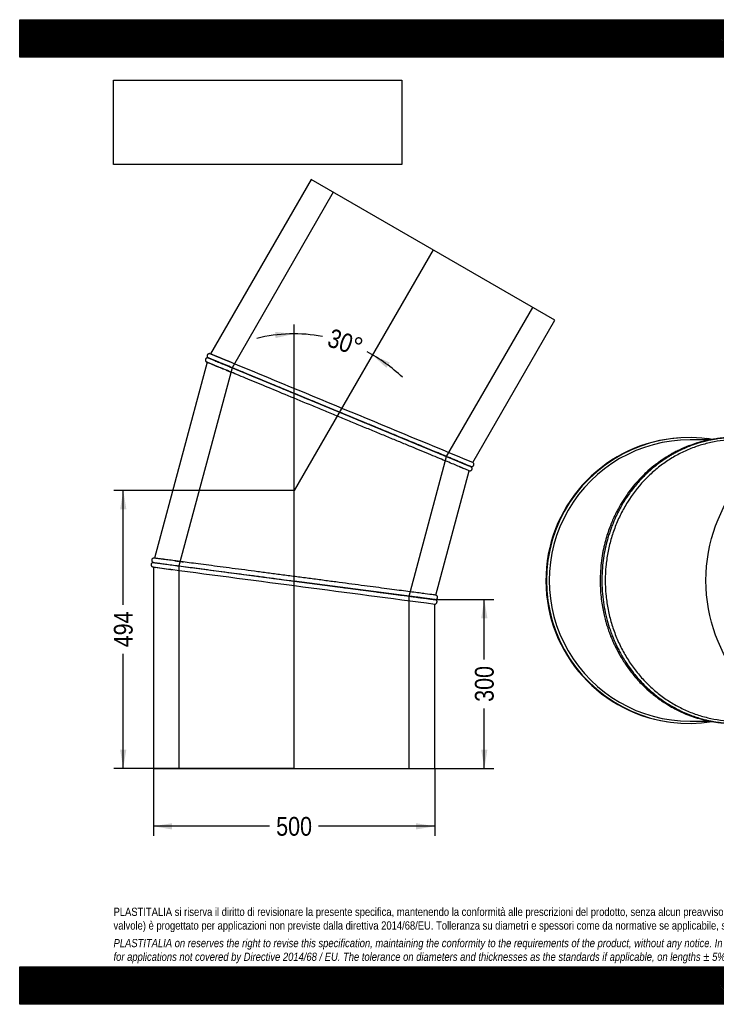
# Model space of a CAD drawing. Header units: millimetres. Extents: x 0 to 2475, y 0 to 1750.
# Tile 1 of 2: x 0 to 1237, y 0 to 1750. Entities that reach past the tile are written whole.
import ezdxf
from ezdxf.enums import TextEntityAlignment as Align
from ezdxf.lldxf.tags import DXFTag

# ---------------------------------------------------------------- set-up
doc = ezdxf.new("R2010")
doc.units = ezdxf.units.MM
doc.header["$LTSCALE"] = 8.333333
for name, color, linetype in [('Default', 7, 'Continuous'), ('DV1_Default', 7, 'Continuous'), ('TUBO_X_GOMITO_30', 7, 'Continuous')]:
    doc.layers.add(name, color=color, linetype=linetype)
doc.styles.add('SEACAD_Arial_Narrow', font='ARIALN.TTF')
tags = doc.linetypes.add('HIDDEN2', pattern=[4.7625, 3.175, -1.5875]).pattern_tags.tags
tags[6:7] = [DXFTag(74, 4), DXFTag(75, 0), DXFTag(340, '0'), DXFTag(46, 0.0), DXFTag(50, 0.0), DXFTag(44, 0.0), DXFTag(45, 0.0)]
tags[4:5] = [DXFTag(74, 4), DXFTag(75, 0), DXFTag(340, '0'), DXFTag(46, 0.0), DXFTag(50, 0.0), DXFTag(44, 0.0), DXFTag(45, 0.0)]
tags = doc.linetypes.add('PHANTOM2', pattern=[31.75, 15.875, -3.175, 3.175, -3.175, 3.175, -3.175]).pattern_tags.tags
tags[14:15] = [DXFTag(74, 4), DXFTag(75, 0), DXFTag(340, '0'), DXFTag(46, 0.0), DXFTag(50, 0.0), DXFTag(44, 0.0), DXFTag(45, 0.0)]
tags[12:13] = [DXFTag(74, 4), DXFTag(75, 0), DXFTag(340, '0'), DXFTag(46, 0.0), DXFTag(50, 0.0), DXFTag(44, 0.0), DXFTag(45, 0.0)]
tags[10:11] = [DXFTag(74, 4), DXFTag(75, 0), DXFTag(340, '0'), DXFTag(46, 0.0), DXFTag(50, 0.0), DXFTag(44, 0.0), DXFTag(45, 0.0)]
tags[8:9] = [DXFTag(74, 4), DXFTag(75, 0), DXFTag(340, '0'), DXFTag(46, 0.0), DXFTag(50, 0.0), DXFTag(44, 0.0), DXFTag(45, 0.0)]
tags[6:7] = [DXFTag(74, 4), DXFTag(75, 0), DXFTag(340, '0'), DXFTag(46, 0.0), DXFTag(50, 0.0), DXFTag(44, 0.0), DXFTag(45, 0.0)]
tags[4:5] = [DXFTag(74, 4), DXFTag(75, 0), DXFTag(340, '0'), DXFTag(46, 0.0), DXFTag(50, 0.0), DXFTag(44, 0.0), DXFTag(45, 0.0)]
doc.dimstyles.new('Plastitalia', dxfattribs={"dimtxt": 33.333333, "dimasz": 33.333333, "dimexe": 16.666667, "dimexo": 0, "dimgap": 8.333333, "dimtad": 0, "dimdec": 0, "dimtxsty": 'SEACAD_Arial_Narrow', "dimblk1": '_SE_FILLED', "dimblk2": '_SE_FILLED', "dimsah": 1, "dimcen": 16.666667, "dimadec": 0, "dimazin": 0, "dimtfac": 0.8, "dimtdec": 1, "dimtmove": 0, "dimatfit": 3, "dimfxl": 1, "dimtolj": 1, "dimarcsym": 0})
picture_1 = doc.add_image_def('image1.jpg', size_in_pixel=(4302, 1260))

# ---------------------------------------------------------------- blocks, each defined once
blk = doc.blocks.new('SE')
at = {"layer": 'DV1_Default', "color": 7, "linetype": 'PHANTOM2'}
for p in [(734.3, 1340.9), (487.4, 419.4)]:
    blk.add_line(p, (487.4, 913.2), dxfattribs=at)
at = {"layer": 'TUBO_X_GOMITO_30', "color": 7, "linetype": 'Continuous'}
for p, q in [((517.8, 1465.9), (338.9, 1156)), ((950.8, 1215.9), (517.8, 1465.9)), ((804.8, 963), (950.8, 1215.9)), ((332.8, 1141.3), (239.5, 793)), ((334.9, 1149.1), (334.9, 1149)), ((334.9, 1149), (568.1, 1052.5)), ((568.1, 1052.5), (334.9, 1149)), ((334.9, 1149), (334.9, 1149)), ((568.1, 1052.5), (568.1, 1052.5)), ((568.1, 1052.5), (800.8, 956.1)), ((568.1, 1052.4), (568.1, 1052.5)), ((800.8, 956.1), (568.1, 1052.4)), ((623, 1029.6), (609, 1035.4)), ((739.5, 727.2), (798.7, 948.3)), ((800.8, 956), (800.8, 956.1)), ((237.4, 785.3), (237.4, 785.2)), ((237.4, 785.2), (487.7, 752.3)), ((237.4, 785.2), (487.7, 752.3)), ((237.4, 785.2), (237.4, 785.2)), ((237.4, 777.2), (237.4, 419.4)), ((487.7, 752.3), (487.7, 752.3)), ((737.4, 719.4), (487.7, 752.3)), ((487.7, 752.3), (487.7, 752.3)), ((487.7, 752.3), (737.4, 719.4)), ((737.4, 419.4), (737.4, 711.4)), ((237.4, 419.4), (737.4, 419.4))]:
    blk.add_line(p, q, dxfattribs=at)
at = {"layer": 'TUBO_X_GOMITO_30', "color": 7, "linetype": 'HIDDEN2'}
for p, q in [((557.1, 1443.2), (377.2, 1131.5)), ((758.5, 973.6), (911.5, 1238.6)), ((377.2, 1131.5), (282.8, 779.3)), ((692, 725.4), (758.5, 973.6)), ((282.8, 779.3), (282.8, 419.4)), ((692, 419.4), (692, 725.4))]:
    blk.add_line(p, q, dxfattribs=at)
at = {"layer": 'TUBO_X_GOMITO_30', "color": 7, "linetype": 'Continuous'}
for centre, radius, start, end in [((-4000.8, -9383.8), 11398.3, 67.43658, 67.62566), ((2897.5, 7286.1), 6658.6, 247.33753, 247.59454), ((322.4, 1114.4), 36.7, 66.8453, 71.5437), ((-355002.8, -857373.6), 929161.3, 67.484451, 67.5132608), ((5006.1, 11169.5), 11045.3, 247.43891, 247.62622), ((-1787.6, -14823.9), 15747.9, 82.44398, 82.60796), ((1062.6, 6899.7), 6177.9, 262.31452, 262.61266), ((121767.3, 921956.5), 929161.3, 262.4863976, 262.515549), ((2481.5, 14172.6), 13565.8, 262.43823, 262.61725), ((-61.9, -5209.9), 5982.9, 82.31339, 82.61091)]:
    blk.add_arc(centre, radius, start, end, dxfattribs=at)
at = {"layer": 'TUBO_X_GOMITO_30', "color": 7, "linetype": 'HIDDEN2'}
for centre, radius, start, end in [((-355002.8, -857373.6), 929161.3, 67.5132608, 67.515549), ((-5661, -13404.1), 15747.9, 67.44398, 67.47917), ((2995.4, 7520.4), 6912.5, 247.58952, 247.59823), ((1165.7, 7670.7), 6955.8, 262.32797, 262.36488), ((121767.3, 921956.5), 929161.3, 262.484451, 262.4863976), ((1165.7, 7670.7), 6955.8, 262.56431, 262.61075), ((-122, -5658.4), 6435.4, 82.59818, 82.61244)]:
    blk.add_arc(centre, radius, start, end, dxfattribs=at)
at = {"layer": 'TUBO_X_GOMITO_30', "color": 7, "linetype": 'Continuous'}
for points, knots in [([(338, 1156.4), (337.6, 1156.5), (337, 1156.6), (335.7, 1156.4), (334.6, 1155.9), (333.8, 1155.1), (333.3, 1154.3), (333, 1153.5), (332.9, 1152.6), (333, 1151.7), (333.2, 1150.8), (333.9, 1149.8), (334.5, 1149.3), (335, 1149)], [0, 0, 0, 0, 0.095068, 0.180282, 0.316284, 0.411667, 0.477, 0.544319, 0.635375, 0.699916, 0.780946, 0.880914, 1, 1, 1, 1]), ([(334, 1149.1), (333.6, 1149.1), (333, 1149.1), (332, 1148.7), (331.1, 1148.2), (330.5, 1147.4), (330.1, 1146.6), (329.8, 1145.6), (329.8, 1144.6), (330.1, 1143.7), (330.5, 1142.9), (331.1, 1142.2), (331.6, 1141.8), (331.9, 1141.6)], [0, 0, 0, 0, 0.101766, 0.183453, 0.299214, 0.384732, 0.460413, 0.546466, 0.664105, 0.736486, 0.817599, 0.906207, 1, 1, 1, 1]), ([(568.1, 1052.5), (560.5, 1055.6), (552.8, 1058.8), (537.8, 1065), (530.3, 1068.1), (515.5, 1074.2), (508.2, 1077.3), (493.7, 1083.3), (486.6, 1086.2), (472.4, 1092.1), (465.5, 1094.9), (452.1, 1100.5), (445.5, 1103.2), (432.8, 1108.5), (426.6, 1111.1), (414.8, 1116), (409.1, 1118.3), (392.8, 1125.1), (383, 1129.1), (370.2, 1134.4), (366.2, 1136.1), (359, 1139.1), (355.7, 1140.5), (349.8, 1142.9), (347.2, 1144), (342.8, 1145.8), (340.9, 1146.6), (337.9, 1147.8), (336.8, 1148.3), (335.3, 1148.9), (334.9, 1149.1), (334.9, 1149.1), (334.9, 1149.1), (334.9, 1149.1)], [0, 0, 0, 0, 0.03125, 0.03125, 0.0625, 0.0625, 0.09375, 0.09375, 0.125, 0.125, 0.15625, 0.15625, 0.1875, 0.1875, 0.21875, 0.21875, 0.25, 0.25, 0.3125, 0.3125, 0.34375, 0.34375, 0.375, 0.375, 0.40625, 0.40625, 0.4375, 0.4375, 0.46875, 0.46875, 0.5, 0.5, 0.5003678, 0.5003678, 0.5003678, 0.5003678]), ([(334.9, 1149), (334.9, 1149), (334.9, 1149), (334.9, 1149), (336.4, 1148.4), (340.9, 1146.5), (342.8, 1145.7), (347.2, 1143.9), (349.8, 1142.8), (355.7, 1140.4), (359, 1139), (366.2, 1136), (370.2, 1134.4), (378.7, 1130.9), (383.3, 1129), (393, 1125), (398.1, 1122.8), (409, 1118.3), (414.6, 1116), (426.4, 1111.1), (432.6, 1108.6), (445.3, 1103.3), (451.8, 1100.6), (465.3, 1095), (472.2, 1092.2), (486.2, 1086.4), (493.4, 1083.4), (508, 1077.4), (515.3, 1074.3), (530.3, 1068.1), (537.8, 1065), (552.9, 1058.7), (560.5, 1055.6), (568.1, 1052.5)], [0.4999949, 0.4999949, 0.4999949, 0.4999949, 0.5, 0.5, 0.5625, 0.5625, 0.59375, 0.59375, 0.625, 0.625, 0.65625, 0.65625, 0.6875, 0.6875, 0.71875, 0.71875, 0.75, 0.75, 0.78125, 0.78125, 0.8125, 0.8125, 0.84375, 0.84375, 0.875, 0.875, 0.90625, 0.90625, 0.9375, 0.9375, 0.96875, 0.96875, 1, 1, 1, 1]), ([(798.7, 948.3), (798.7, 948.3), (798.3, 948.5), (796.8, 949.1), (795.7, 949.5), (791.2, 951.4), (786.7, 953.3), (775, 958.1), (767.7, 961.1), (754.9, 966.4), (750.4, 968.3), (740.7, 972.3), (735.5, 974.5), (719.3, 981.2), (707.5, 986.1), (688.5, 993.9), (681.9, 996.7), (668.5, 1002.2), (661.6, 1005.1), (647.5, 1010.9), (640.4, 1013.8), (625.8, 1019.9), (618.5, 1022.9), (603.6, 1029.1), (596, 1032.2), (580.9, 1038.5), (573.3, 1041.6), (558.1, 1047.9), (550.6, 1051), (535.5, 1057.3), (527.9, 1060.4), (505.6, 1069.7), (491, 1075.7), (462.9, 1087.4), (449.4, 1093), (424, 1103.5), (412.2, 1108.4), (390.6, 1117.3), (380.8, 1121.4), (367.9, 1126.8), (363.7, 1128.5), (360, 1130)], [0, 0, 0, 0, 0.015625, 0.015625, 0.03125, 0.03125, 0.0625, 0.0625, 0.09375, 0.09375, 0.109375, 0.109375, 0.125, 0.125, 0.15625, 0.15625, 0.171875, 0.171875, 0.1875, 0.1875, 0.203125, 0.203125, 0.21875, 0.21875, 0.234375, 0.234375, 0.25, 0.25, 0.265625, 0.265625, 0.28125, 0.28125, 0.3125, 0.3125, 0.34375, 0.34375, 0.375, 0.375, 0.40625, 0.40625, 0.4226275, 0.4226275, 0.4226275, 0.4226275]), ([(768.1, 969.6), (765.9, 970.5), (763.6, 971.5), (757, 974.2), (752.4, 976.1), (742.7, 980.1), (737.6, 982.2), (727, 986.7), (721.4, 989), (709.6, 993.8), (703.5, 996.4), (690.8, 1001.6), (684.3, 1004.3), (670.9, 1009.9), (664, 1012.7), (649.9, 1018.6), (642.8, 1021.5), (628.2, 1027.6), (620.8, 1030.6), (605.9, 1036.8), (598.4, 1039.9), (583.3, 1046.2), (575.7, 1049.3), (568.1, 1052.5)], [0.6699475, 0.6699475, 0.6699475, 0.6699475, 0.6875, 0.6875, 0.71875, 0.71875, 0.75, 0.75, 0.78125, 0.78125, 0.8125, 0.8125, 0.84375, 0.84375, 0.875, 0.875, 0.90625, 0.90625, 0.9375, 0.9375, 0.96875, 0.96875, 1, 1, 1, 1]), ([(568.1, 1052.4), (583.3, 1046.2), (598.4, 1039.9), (616.6, 1032.4), (619.8, 1031), (623, 1029.7)], [0, 0, 0, 0, 0.0625, 0.0625, 0.07609317, 0.07609317, 0.07609317, 0.07609317]), ([(802.5, 955.1), (802.3, 955.2), (802.1, 955.3), (800.6, 956), (798.7, 956.8), (796.4, 957.8), (793.9, 958.9), (791.2, 960), (788.4, 961.1), (785.5, 962.3), (782.5, 963.6), (779.1, 965), (773.6, 967.3), (765.3, 970.7), (753.3, 975.7), (739.9, 981.2), (725.1, 987.4), (709, 994), (691.9, 1001.1), (673.8, 1008.6), (655, 1016.4), (637.6, 1023.6), (627.5, 1027.8), (623, 1029.6)], [0, 0, 0, 0, 0.047616, 0.091357, 0.13123, 0.167245, 0.199407, 0.227721, 0.25662, 0.281935, 0.307438, 0.333225, 0.359297, 0.425614, 0.492335, 0.559059, 0.625787, 0.692517, 0.75925, 0.825987, 0.892725, 0.959466, 1, 1, 1, 1]), ([(801.7, 955.7), (802.1, 955.6), (802.8, 955.5), (804, 955.6), (805, 956.1), (805.8, 956.8), (806.3, 957.5), (806.7, 958.3), (806.9, 959.2), (806.8, 960.2), (806.5, 961.2), (805.8, 962.3), (805.2, 962.8), (804.8, 963.1)], [0, 0, 0, 0, 0.096032, 0.178525, 0.30368, 0.38679, 0.443151, 0.51035, 0.615236, 0.687578, 0.775891, 0.880804, 1, 1, 1, 1]), ([(798.6, 948.3), (799.2, 948.2), (800, 948.1), (801.3, 948.4), (802.2, 948.9), (802.9, 949.7), (803.5, 950.6), (803.8, 951.9), (803.7, 953.1), (803.3, 954.2), (802.8, 954.8), (802.5, 955.1)], [0, 0, 0, 0, 0.138018, 0.257343, 0.353881, 0.437817, 0.543628, 0.659238, 0.788573, 0.881376, 1, 1, 1, 1]), ([(238.5, 793.1), (238.1, 793.1), (237.5, 793.1), (236.3, 792.6), (235.3, 791.8), (234.7, 790.8), (234.5, 789.9), (234.4, 789), (234.5, 788.2), (234.8, 787.3), (235.4, 786.5), (236.2, 785.7), (237, 785.4), (237.5, 785.2)], [0, 0, 0, 0, 0.095068, 0.180282, 0.316284, 0.411667, 0.477, 0.544319, 0.635375, 0.699916, 0.780946, 0.880914, 1, 1, 1, 1]), ([(237.5, 785.2), (237.1, 785.2), (236.4, 785.1), (235.3, 784.7), (234.4, 783.9), (233.8, 783.1), (233.5, 782.3), (233.4, 781.5), (233.4, 780.5), (233.7, 779.5), (234.3, 778.6), (235.2, 777.8), (236, 777.5), (236.4, 777.3)], [0, 0, 0, 0, 0.096032, 0.178525, 0.30368, 0.38679, 0.443151, 0.51035, 0.615236, 0.687578, 0.775891, 0.880804, 1, 1, 1, 1]), ([(237.4, 785.3), (237.4, 785.3), (237.8, 785.2), (239.4, 785), (240.6, 784.8), (243.8, 784.4), (245.8, 784.2), (250.6, 783.5), (253.4, 783.2), (259.7, 782.3), (263.3, 781.9), (271.1, 780.8), (275.3, 780.3), (284.5, 779.1), (289.4, 778.4), (299.8, 777), (305.3, 776.3), (316.8, 774.8), (322.8, 774), (335.4, 772.3), (342, 771.5), (355.6, 769.7), (362.6, 768.7), (377.1, 766.8), (384.5, 765.9), (399.6, 763.9), (407.3, 762.9), (423, 760.8), (430.9, 759.8), (455, 756.6), (471.3, 754.4), (487.7, 752.3)], [0.5003717, 0.5003717, 0.5003717, 0.5003717, 0.53125, 0.53125, 0.5625, 0.5625, 0.59375, 0.59375, 0.625, 0.625, 0.65625, 0.65625, 0.6875, 0.6875, 0.71875, 0.71875, 0.75, 0.75, 0.78125, 0.78125, 0.8125, 0.8125, 0.84375, 0.84375, 0.875, 0.875, 0.90625, 0.90625, 0.9375, 0.9375, 1, 1, 1, 1]), ([(237.4, 785.2), (237.4, 785.2), (237.8, 785.1), (239.4, 784.9), (240.6, 784.8), (243.8, 784.4), (245.8, 784.1), (250.6, 783.5), (253.4, 783.1), (259.7, 782.3), (263.3, 781.8), (271.1, 780.8), (275.3, 780.2), (284.5, 779), (289.4, 778.4), (299.8, 777), (305.3, 776.3), (316.8, 774.8), (322.8, 774), (335.4, 772.3), (342, 771.5), (355.6, 769.7), (362.6, 768.7), (377.1, 766.8), (384.5, 765.9), (399.6, 763.9), (407.3, 762.9), (423, 760.8), (430.9, 759.7), (455, 756.6), (471.3, 754.4), (487.7, 752.3)], [0.5003678, 0.5003678, 0.5003678, 0.5003678, 0.53125, 0.53125, 0.5625, 0.5625, 0.59375, 0.59375, 0.625, 0.625, 0.65625, 0.65625, 0.6875, 0.6875, 0.71875, 0.71875, 0.75, 0.75, 0.78125, 0.78125, 0.8125, 0.8125, 0.84375, 0.84375, 0.875, 0.875, 0.90625, 0.90625, 0.9375, 0.9375, 1, 1, 1, 1]), ([(739.5, 727.2), (739.5, 727.2), (739.1, 727.2), (737.4, 727.4), (736.2, 727.6), (731.4, 728.2), (726.5, 728.9), (717, 730.1), (713.5, 730.6), (705.7, 731.6), (701.4, 732.2), (692.3, 733.4), (687.3, 734), (676.9, 735.4), (671.5, 736.1), (660, 737.6), (653.9, 738.4), (641.3, 740.1), (634.7, 741), (621.1, 742.8), (614.1, 743.7), (599.6, 745.6), (592.2, 746.6), (577.1, 748.6), (569.4, 749.6), (553.7, 751.6), (545.8, 752.7), (529.8, 754.8), (521.7, 755.9), (505.4, 758), (497.3, 759.1), (481, 761.2), (472.8, 762.3), (456.6, 764.4), (448.6, 765.5), (432.8, 767.6), (424.9, 768.6), (409.4, 770.6), (401.7, 771.7), (386.6, 773.7), (379.2, 774.6), (364.8, 776.5), (357.7, 777.4), (344.1, 779.2), (337.5, 780.1), (324.8, 781.8), (318.7, 782.6), (302.3, 784.7), (292.5, 786), (283.9, 787.1)], [0, 0, 0, 0, 0.015625, 0.015625, 0.03125, 0.03125, 0.0625, 0.0625, 0.078125, 0.078125, 0.09375, 0.09375, 0.109375, 0.109375, 0.125, 0.125, 0.140625, 0.140625, 0.15625, 0.15625, 0.171875, 0.171875, 0.1875, 0.1875, 0.203125, 0.203125, 0.21875, 0.21875, 0.234375, 0.234375, 0.25, 0.25, 0.265625, 0.265625, 0.28125, 0.28125, 0.296875, 0.296875, 0.3125, 0.3125, 0.328125, 0.328125, 0.34375, 0.34375, 0.359375, 0.359375, 0.375, 0.375, 0.4037476, 0.4037476, 0.4037476, 0.4037476]), ([(487.7, 752.3), (495.8, 751.2), (504, 750.1), (520.2, 748), (528.3, 746.9), (544.3, 744.8), (552.2, 743.8), (567.8, 741.7), (575.4, 740.7), (590.3, 738.8), (597.6, 737.8), (611.9, 735.9), (619, 735), (632.6, 733.2), (639.2, 732.3), (651.9, 730.7), (658, 729.9), (669.6, 728.3), (675.1, 727.6), (685.5, 726.3), (690.5, 725.6), (695.3, 725), (695.6, 724.9), (695.9, 724.9)], [0, 0, 0, 0, 0.03125, 0.03125, 0.0625, 0.0625, 0.09375, 0.09375, 0.125, 0.125, 0.15625, 0.15625, 0.1875, 0.1875, 0.21875, 0.21875, 0.25, 0.25, 0.28125, 0.28125, 0.3125, 0.3125, 0.3145068, 0.3145068, 0.3145068, 0.3145068]), ([(487.7, 752.3), (495.8, 751.2), (504, 750.1), (520.2, 748), (528.3, 746.9), (544.3, 744.8), (552.2, 743.8), (567.7, 741.7), (575.3, 740.7), (590.2, 738.8), (597.5, 737.8), (611.9, 735.9), (618.9, 735), (632.5, 733.2), (639.1, 732.3), (651.8, 730.7), (657.9, 729.9), (669.5, 728.3), (675, 727.6), (685.4, 726.2), (690.3, 725.6), (699.3, 724.4), (703.4, 723.9), (707.1, 723.4)], [0, 0, 0, 0, 0.03125, 0.03125, 0.0625, 0.0625, 0.09375, 0.09375, 0.125, 0.125, 0.15625, 0.15625, 0.1875, 0.1875, 0.21875, 0.21875, 0.25, 0.25, 0.28125, 0.28125, 0.3125, 0.3125, 0.3424545, 0.3424545, 0.3424545, 0.3424545]), ([(737.3, 711.4), (737.7, 711.4), (738.4, 711.4), (739.5, 711.9), (740.5, 712.7), (741.1, 713.7), (741.3, 714.6), (741.4, 715.5), (741.3, 716.3), (741, 717.2), (740.5, 718), (739.6, 718.8), (738.8, 719.1), (738.4, 719.3)], [0, 0, 0, 0, 0.095068, 0.180282, 0.316284, 0.411667, 0.477, 0.544319, 0.635375, 0.699916, 0.780946, 0.880914, 1, 1, 1, 1]), ([(738.4, 719.3), (738.8, 719.3), (739.4, 719.4), (740.5, 719.8), (741.4, 720.6), (742, 721.4), (742.3, 722.2), (742.5, 723), (742.4, 724), (742.1, 725), (741.6, 725.9), (740.6, 726.7), (739.9, 727), (739.4, 727.2)], [0, 0, 0, 0, 0.096032, 0.178525, 0.30368, 0.38679, 0.443151, 0.51035, 0.615236, 0.687578, 0.775891, 0.880804, 1, 1, 1, 1])]:
    blk.add_open_spline(points, degree=3, knots=knots, dxfattribs=at)
at = {"layer": 'TUBO_X_GOMITO_30', "color": 7, "linetype": 'HIDDEN2'}
for points in [[(338.7, 1156.1), (338.8, 1156.1), (338.9, 1156), (339, 1156)], [(332.9, 1141.3), (332.8, 1141.3), (332.7, 1141.3), (332.5, 1141.4)], [(611.2, 1034.6), (608.7, 1035.6), (606.3, 1036.6), (603.8, 1037.6)], [(634.7, 1024.8), (628.4, 1027.4), (622.1, 1030), (615.7, 1032.7)], [(625.1, 1028.9), (622.7, 1029.8), (620.2, 1030.8), (617.8, 1031.9)], [(762.1, 972.1), (764.5, 971.1), (766.8, 970.2), (769, 969.3)], [(801, 956), (800.9, 956), (800.8, 956.1), (800.7, 956.1)], [(239.3, 793), (239.4, 793), (239.5, 793), (239.6, 793)], [(237.5, 777.2), (237.4, 777.2), (237.3, 777.2), (237.1, 777.2)], [(737.6, 719.4), (737.5, 719.4), (737.4, 719.4), (737.3, 719.5)], [(737.3, 719.4), (737.4, 719.4), (737.5, 719.4), (737.6, 719.4)]]:
    blk.add_open_spline(points, degree=3, dxfattribs=at)
for points, knots in [([(360, 1130), (356.6, 1131.4), (353.5, 1132.7), (344.8, 1136.3), (340.3, 1138.2), (334.3, 1140.7), (332.8, 1141.3), (332.8, 1141.3), (333.1, 1141.1), (333.8, 1140.9)], [0.42262752, 0.42262752, 0.42262752, 0.42262752, 0.4375, 0.4375, 0.46875, 0.46875, 0.5, 0.5, 0.51499599, 0.51499599, 0.51499599, 0.51499599]), ([(359.6, 1130.2), (359.9, 1130), (360.2, 1129.9), (360.8, 1129.7), (361.1, 1129.6), (361.4, 1129.4)], [0.576839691, 0.576839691, 0.576839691, 0.576839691, 0.578125, 0.578125, 0.579375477, 0.579375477, 0.579375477, 0.579375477]), ([(366.7, 1127.2), (368.5, 1126.5), (370.4, 1125.7), (374.1, 1124.2), (375.8, 1123.4), (377.7, 1122.7)], [0.58663117, 0.58663117, 0.58663117, 0.58663117, 0.59375, 0.59375, 0.60013142, 0.60013142, 0.60013142, 0.60013142]), ([(594.7, 1041.4), (587.8, 1044.2), (578.8, 1048), (570.6, 1051.3), (568.6, 1052.2)], [0.92839899, 0.92839899, 0.92839899, 0.92839899, 0.9850931, 1, 1, 1, 1]), ([(623, 1029.7), (634.5, 1024.9), (645.9, 1020.2), (670.9, 1009.9), (684.4, 1004.3), (709.7, 993.8), (721.5, 988.9), (743.1, 979.9), (752.8, 975.9), (769.8, 968.9), (777.1, 965.9), (788.8, 961), (793.3, 959.1), (797.8, 957.3), (798.9, 956.8), (800.4, 956.2), (800.8, 956), (800.8, 956)], [0.0760932, 0.0760932, 0.0760932, 0.0760932, 0.125, 0.125, 0.1875, 0.1875, 0.25, 0.25, 0.3125, 0.3125, 0.375, 0.375, 0.4375, 0.4375, 0.46875, 0.46875, 0.4999994, 0.4999994, 0.4999994, 0.4999994]), ([(800.8, 956.1), (800.8, 956.1), (800.4, 956.2), (798.9, 956.9), (797.8, 957.3), (793.3, 959.2), (788.8, 961.1), (780, 964.7), (776.7, 966.1), (771.5, 968.2), (769.8, 968.9), (768.1, 969.6)], [0.5000545, 0.5000545, 0.5000545, 0.5000545, 0.53125, 0.53125, 0.5625, 0.5625, 0.625, 0.625, 0.65625, 0.65625, 0.6699475, 0.6699475, 0.6699475, 0.6699475]), ([(780.7, 955.7), (780.8, 955.7), (780.8, 955.7), (783.6, 954.5), (786.1, 953.5), (788.2, 952.6)], [0.93726476, 0.93726476, 0.93726476, 0.93726476, 0.9375, 0.9375, 0.95218161, 0.95218161, 0.95218161, 0.95218161]), ([(283.9, 787.1), (283.2, 787.2), (282.4, 787.3), (277.1, 788), (272.9, 788.6), (265.1, 789.6), (261.6, 790.1), (255.3, 790.9), (252.6, 791.3), (247.8, 791.9), (245.9, 792.2), (242.7, 792.6), (241.5, 792.7), (239.9, 792.9), (239.5, 793), (239.5, 793)], [0.40374757, 0.40374757, 0.40374757, 0.40374757, 0.40625, 0.40625, 0.421875, 0.421875, 0.4375, 0.4375, 0.453125, 0.453125, 0.46875, 0.46875, 0.484375, 0.484375, 0.49995888, 0.49995888, 0.49995888, 0.49995888]), ([(276.3, 788.2), (278.1, 787.9), (280.1, 787.7), (284.9, 787), (287.9, 786.6), (291, 786.2)], [0.58689949, 0.58689949, 0.58689949, 0.58689949, 0.59375, 0.59375, 0.60344943, 0.60344943, 0.60344943, 0.60344943]), ([(703.1, 723.9), (700.5, 724.3), (697.9, 724.6), (693.3, 725.2), (691.5, 725.5), (689.7, 725.7)], [0.66817924, 0.66817924, 0.66817924, 0.66817924, 0.6875, 0.6875, 0.69932197, 0.69932197, 0.69932197, 0.69932197]), ([(695.9, 724.9), (700.1, 724.3), (704.1, 723.8), (711.6, 722.8), (715.1, 722.4), (721.4, 721.5), (724.2, 721.2), (729, 720.5), (731, 720.3), (735.7, 719.7), (737.4, 719.4), (737.4, 719.4), (737.4, 719.4), (737.4, 719.4)], [0.3145068, 0.3145068, 0.3145068, 0.3145068, 0.34375, 0.34375, 0.375, 0.375, 0.40625, 0.40625, 0.4375, 0.4375, 0.5, 0.5, 0.5004614, 0.5004614, 0.5004614, 0.5004614]), ([(709.4, 723.1), (708.8, 723.1), (708.2, 723.2), (706.8, 723.4), (705.9, 723.5), (705.1, 723.6)], [0.65126673, 0.65126673, 0.65126673, 0.65126673, 0.65625, 0.65625, 0.66289216, 0.66289216, 0.66289216, 0.66289216]), ([(707.1, 723.4), (707.3, 723.3), (707.4, 723.3), (711.5, 722.8), (715, 722.3), (721.3, 721.5), (724.1, 721.1), (728.9, 720.5), (730.9, 720.2), (734.1, 719.8), (735.4, 719.6), (737, 719.4), (737.4, 719.4), (737.4, 719.4), (737.4, 719.4), (737.4, 719.4)], [0.3424545, 0.3424545, 0.3424545, 0.3424545, 0.34375, 0.34375, 0.375, 0.375, 0.40625, 0.40625, 0.4375, 0.4375, 0.46875, 0.46875, 0.5, 0.5, 0.5000545, 0.5000545, 0.5000545, 0.5000545])]:
    blk.add_open_spline(points, degree=3, knots=knots, dxfattribs=at)
at = {"layer": 'TUBO_X_GOMITO_30', "color": 7, "linetype": 'Continuous'}
for points in [[(334, 1149.1), (334.7, 1149), (335, 1149), (335, 1149)], [(800.8, 956), (801.4, 955.9), (802, 955.5), (802.5, 955.1)]]:
    blk.add_open_spline(points, degree=3, dxfattribs=at)
blk = doc.blocks.new('SE2')
at = {"layer": 'TUBO_X_GOMITO_30', "color": 7, "linetype": 'Continuous'}
for p, q in [((1226.5, 1003.3), (1190.8, 1003.3)), ((1435.7, 1003.3), (1273.2, 1003.3)), ((1190.8, 503.3), (1226.6, 503.3)), ((1273.2, 503.3), (1435.7, 503.3))]:
    blk.add_line(p, q, dxfattribs=at)
for centre, radius, start, end in [((1188.8, 753.3), 254, 93.6857, 261.4696), ((1189.8, 753.3), 254, 80.8659, 279.1155), ((1190.8, 753.3), 250, 89.9985, 270.0015), ((1188.8, 753.3), 254, 80.7847, 83.022), ((1188.8, 753.3), 204.6, 0, 49.7064), ((1188.8, 753.3), 204.6, 0, 49.7064), ((1188.8, 753.3), 204.6, 310.2936, 360), ((1188.8, 753.3), 204.6, 310.2936, 0)]:
    blk.add_arc(centre, radius, start, end, dxfattribs=at)
for major_axis in [(0, 250), (0, -204.6)]:
    blk.add_ellipse((1435.7, 753.3), major_axis=major_axis, ratio=0.866025, dxfattribs=at)
blk.add_ellipse((1269.2, 753.3), major_axis=(0, -204.6), ratio=0.931852, start_param=0.469586, end_param=2.672006, dxfattribs=at)
blk.add_ellipse((1269.2, 753.3), major_axis=(0, -204.6), ratio=0.931852, start_param=0.469586, end_param=2.672006, dxfattribs=at)
for points, knots in [([(1269.2, 1007.3), (1265.8, 1007.3), (1259.5, 1007.2), (1250.5, 1006.6), (1241.6, 1005.7), (1231.5, 1004.3), (1219.6, 1002), (1204.8, 998.2), (1188.5, 992.8), (1174.4, 986.7), (1164.3, 981.6), (1158.2, 978.3), (1153.7, 975.7), (1150.6, 973.8), (1147.9, 972.2), (1144.5, 969.9), (1139.7, 966.8), (1133.5, 962.4), (1124.2, 955.2), (1112.3, 944.9), (1099, 931.5), (1087, 917.4), (1076.6, 903.1), (1068.5, 890.3), (1062.5, 879.6), (1058.2, 871.1), (1054.2, 862.5), (1050.1, 852.9), (1046, 842), (1042.1, 829.9), (1038.4, 816.2), (1035.3, 801.2), (1032.6, 783.5), (1031.9, 772.6), (1031.5, 765.7)], [0.7570759, 0.7570759, 0.7570759, 0.7570759, 0.7639447, 0.7698735, 0.7752311, 0.7820516, 0.7903941, 0.799762, 0.8127454, 0.8248784, 0.8304289, 0.8352608, 0.8386619, 0.8406676, 0.842468, 0.8450049, 0.848811, 0.853755, 0.859928, 0.8721061, 0.884552, 0.896525, 0.9079362, 0.9187875, 0.9254775, 0.9312574, 0.9369608, 0.9435116, 0.9511049, 0.9589087, 0.9676664, 0.9775136, 0.9882914, 1, 1, 1, 1]), ([(1312.9, 1003.3), (1309.7, 1003.9), (1302.3, 1005.2), (1290.5, 1006.6), (1277.9, 1007.3), (1266.7, 1007.3), (1257.2, 1006.9), (1249.6, 1006.2), (1243.1, 1005.5), (1237.9, 1004.8), (1232.7, 1003.9), (1226.5, 1002.8), (1218.8, 1001), (1209.7, 998.7), (1199.7, 995.5), (1189.6, 991.8), (1180.2, 987.8), (1172.1, 984), (1165.3, 980.5), (1159.3, 977.2), (1152.6, 973.2), (1144.4, 968), (1134.4, 960.8), (1122.9, 951.6), (1109.3, 939.2), (1095, 923.7), (1083.7, 908.9), (1075.7, 897), (1070.4, 888.3), (1065.8, 880), (1062.2, 873), (1059.7, 867.8), (1057.6, 863.3), (1055.4, 858.2), (1052.8, 851.8), (1050.1, 844.6), (1047.4, 836.9), (1044.3, 826.9), (1040.9, 813.7), (1037.7, 797.5), (1035.3, 779.6), (1034.1, 760.3), (1034.3, 739.8), (1036.1, 719.8), (1039.2, 700.5), (1043.4, 682.8), (1047.9, 668.1), (1051.8, 657.3), (1054.7, 650.1), (1057.2, 644.2), (1059.9, 638.4), (1063.2, 631.6), (1067.4, 623.6), (1072.4, 614.9), (1078.3, 605.7), (1085, 596), (1092.8, 586), (1102, 575.3), (1112.5, 564.4), (1125.6, 552.6), (1134.1, 546.1), (1139.5, 542.1)], [0.5658738, 0.5658738, 0.5658738, 0.5658738, 0.5723381, 0.5811025, 0.5898559, 0.5978053, 0.6036647, 0.6090608, 0.6134083, 0.616843, 0.619657, 0.6240481, 0.6294567, 0.6356819, 0.6428338, 0.6505421, 0.6574032, 0.6632277, 0.6682795, 0.6726065, 0.676906, 0.6837031, 0.6919143, 0.7012555, 0.7126934, 0.7277952, 0.7421562, 0.748666, 0.7552233, 0.7616856, 0.7667602, 0.7702549, 0.7726834, 0.7762095, 0.780757, 0.7856793, 0.7908034, 0.7960991, 0.8055722, 0.816479, 0.8269853, 0.839382, 0.8527482, 0.8653768, 0.8770327, 0.889294, 0.8996971, 0.9059453, 0.9109001, 0.9145637, 0.9180833, 0.9230528, 0.9288805, 0.9352603, 0.942237, 0.9499378, 0.9578798, 0.9668186, 0.9769011, 0.9879611, 1, 1, 1, 1]), ([(1273.2, 1003.3), (1273.2, 1003.3), (1273.1, 1003.3), (1265.4, 1003.3), (1257.8, 1002.9), (1242.7, 1001.3), (1235.3, 1000.1), (1220.5, 996.9), (1213.2, 995), (1198.8, 990.3), (1191.6, 987.6), (1177.5, 981.3), (1170.6, 977.9), (1157.2, 970.2), (1150.6, 966), (1137.9, 956.9), (1131.8, 952.1), (1120, 941.7), (1114.3, 936.2), (1098, 918.9), (1088.3, 906.1), (1075.5, 885.7), (1071.5, 878.6), (1064.3, 864.2), (1061, 856.7), (1055.1, 841.6), (1052.5, 833.8), (1048.1, 818.1), (1046.3, 810.2), (1043.3, 794.3), (1042.2, 786.2), (1040.7, 770), (1040.3, 761.8), (1040.2, 745.3), (1040.6, 737.1), (1042.1, 720.7), (1043.2, 712.5), (1046.2, 696.4), (1048.1, 688.4), (1052.6, 672.7), (1055.2, 664.9), (1061, 649.7), (1064.3, 642.3), (1071.6, 627.8), (1075.5, 620.8), (1084, 607.1), (1088.6, 600.5), (1098.3, 587.9), (1103.4, 581.9), (1114.1, 570.5), (1119.7, 565.1), (1131.4, 554.8), (1137.5, 549.9), (1150.2, 540.8), (1156.8, 536.6), (1170.2, 528.9), (1177.1, 525.4), (1191.2, 519.1), (1198.4, 516.4), (1212.9, 511.7), (1220.3, 509.7), (1242.7, 504.9), (1257.9, 503.3), (1273.2, 503.3), (1273.2, 503.3), (1273.2, 503.3)], [0.2498656, 0.2498656, 0.2498656, 0.2498656, 0.25, 0.25, 0.265625, 0.265625, 0.28125, 0.28125, 0.296875, 0.296875, 0.3125, 0.3125, 0.328125, 0.328125, 0.34375, 0.34375, 0.359375, 0.359375, 0.375, 0.375, 0.40625, 0.40625, 0.421875, 0.421875, 0.4375, 0.4375, 0.453125, 0.453125, 0.46875, 0.46875, 0.484375, 0.484375, 0.5, 0.5, 0.515625, 0.515625, 0.53125, 0.53125, 0.546875, 0.546875, 0.5625, 0.5625, 0.578125, 0.578125, 0.59375, 0.59375, 0.609375, 0.609375, 0.625, 0.625, 0.640625, 0.640625, 0.65625, 0.65625, 0.671875, 0.671875, 0.6875, 0.6875, 0.703125, 0.703125, 0.71875, 0.71875, 0.75, 0.75, 0.7500771, 0.7500771, 0.7500771, 0.7500771]), ([(1031.5, 765.7), (1031.3, 759.2), (1031, 748.7), (1031.9, 731.6), (1033.5, 717), (1035.7, 703.7), (1038.1, 692.3), (1040.6, 682.2), (1043.3, 673.1), (1046, 664.6), (1049, 656.4), (1052.2, 648.5), (1055.7, 640.6), (1061, 629.7), (1068.8, 615.5), (1079.9, 598.5), (1092.9, 581.9), (1106.7, 566.9), (1119.3, 555.5), (1129.4, 547.3), (1136.8, 541.8), (1142.6, 537.8), (1147, 535), (1151.2, 532.3), (1156.8, 529), (1164.2, 524.9), (1173.5, 520.3), (1184.3, 515.6), (1196.9, 510.8), (1211, 506.6), (1225.7, 503.2), (1239, 501.1), (1249.8, 500), (1258.1, 499.5), (1264.7, 499.3), (1268.7, 499.3), (1270.5, 499.3)], [0, 0, 0, 0, 0.0111994, 0.0214999, 0.030902, 0.0392244, 0.046534, 0.0529769, 0.0586638, 0.0644628, 0.0698021, 0.0751934, 0.0806448, 0.0861524, 0.0983161, 0.1115823, 0.1250225, 0.1389892, 0.1511148, 0.1582542, 0.1646211, 0.1691938, 0.1721118, 0.17499, 0.1790524, 0.1850741, 0.1918682, 0.199553, 0.2086992, 0.2189477, 0.2291117, 0.2390529, 0.2460085, 0.2511851, 0.2556966, 0.2593558, 0.2593558, 0.2593558, 0.2593558]), ([(1139.5, 542.1), (1144.7, 538.5), (1153, 532.8), (1167.4, 524.8), (1179.9, 518.8), (1191.7, 513.9), (1202.1, 510.3), (1211.2, 507.5), (1218.8, 505.5), (1224.9, 504.1), (1229.4, 503.2), (1232.9, 502.6), (1236.3, 502), (1240.9, 501.3), (1248.1, 500.4), (1257.9, 499.6), (1270.1, 499.2), (1282.5, 499.4), (1294.4, 500.4), (1304.5, 501.7), (1310.5, 502.8), (1313.1, 503.3)], [0, 0, 0, 0, 0.0114278, 0.0218945, 0.0313983, 0.0397714, 0.047156, 0.0535738, 0.058864, 0.0630625, 0.0662034, 0.068033, 0.0702114, 0.0731846, 0.0773486, 0.0849672, 0.0931479, 0.1018684, 0.1101657, 0.1171923, 0.1224737, 0.1224737, 0.1224737, 0.1224737])]:
    blk.add_open_spline(points, degree=3, knots=knots, dxfattribs=at)
blk = doc.blocks.new('DMBLK17')
at = {"layer": 'Default', "linetype": 'Continuous'}
for points in [[(270.7, 310.8), (270.7, 321.9), (237.4, 316.4)], [(704.1, 310.8), (737.4, 316.4), (704.1, 321.9)]]:
    blk.add_hatch(color=7, dxfattribs=at).paths.add_polyline_path(points)
at = {"layer": 'Default', "color": 7, "linetype": 'Continuous'}
for p, q in [((237.4, 419.4), (237.4, 299.7)), ((737.4, 419.4), (737.4, 299.7)), ((443.9, 316.4), (237.4, 316.4)), ((737.4, 316.4), (530.9, 316.4))]:
    blk.add_line(p, q, dxfattribs=at)
at = {"layer": 'Default', "color": 7, "linetype": 'Continuous', "style": 'SEACAD_Arial_Narrow'}
blk.add_text('500', height=33.33, dxfattribs=at).set_placement((455.6, 333), align=Align.TOP_LEFT)
blk = doc.blocks.new('_SE_FILLED')
at = {"color": 0}
blk.add_line((0, 0), (-1, 0), dxfattribs=at)
blk.add_solid([(0, 0), (-1, -0.1665), (-1, 0.1665), (0, 0)], dxfattribs=at)
blk = doc.blocks.new('DMBLK18')
at = {"layer": 'Default', "linetype": 'Continuous'}
for points in [[(178.4, 879.9), (189.5, 879.9), (183.9, 913.2)], [(178.4, 452.7), (183.9, 419.4), (189.5, 452.7)]]:
    blk.add_hatch(color=7, dxfattribs=at).paths.add_polyline_path(points)
at = {"layer": 'Default', "color": 7, "linetype": 'Continuous'}
for p, q in [((487.4, 913.2), (167.3, 913.2)), ((183.9, 709.8), (183.9, 913.2)), ((183.9, 419.4), (183.9, 622.8)), ((487.4, 419.4), (167.3, 419.4))]:
    blk.add_line(p, q, dxfattribs=at)
at = {"layer": 'Default', "color": 7, "linetype": 'Continuous', "style": 'SEACAD_Arial_Narrow'}
blk.add_text('494', height=33.33, rotation=90, dxfattribs=at).set_placement((167.3, 634.5), align=Align.TOP_LEFT)
blk = doc.blocks.new('DMBLK19')
at = {"layer": 'Default', "linetype": 'Continuous'}
for points in [[(454.5, 1184.1), (487.4, 1191.6), (453.8, 1195.1)], [(657.5, 1140.6), (626.6, 1154.3), (651.3, 1131.3)]]:
    blk.add_hatch(color=7, dxfattribs=at).paths.add_polyline_path(points)
at = {"layer": 'Default', "color": 7, "linetype": 'Continuous'}
blk.add_line((487.4, 913.2), (487.4, 1208.3), dxfattribs=at)
for start, end in [(79.5868, 103.7211), (46.2789, 62.2445)]:
    blk.add_arc((487.4, 913.2), 278.4, start, end, dxfattribs=at)
at = {"layer": 'Default', "color": 7, "linetype": 'Continuous', "style": 'SEACAD_Arial_Narrow'}
blk.add_text('30°', height=33.33, rotation=340.9157, dxfattribs=at).set_placement((555.2, 1202), align=Align.TOP_LEFT)
blk = doc.blocks.new('DMBLK20')
at = {"layer": 'Default', "linetype": 'Continuous'}
for points in [[(830.9, 686.1), (825.4, 719.4), (819.8, 686.1)], [(830.9, 452.7), (819.8, 452.7), (825.4, 419.4)]]:
    blk.add_hatch(color=7, dxfattribs=at).paths.add_polyline_path(points)
at = {"layer": 'Default', "color": 7, "linetype": 'Continuous'}
for p, q in [((737.4, 719.4), (842.1, 719.4)), ((825.4, 612.9), (825.4, 719.4)), ((825.4, 419.4), (825.4, 525.9)), ((737.4, 419.4), (842.1, 419.4))]:
    blk.add_line(p, q, dxfattribs=at)
at = {"layer": 'Default', "color": 7, "linetype": 'Continuous', "style": 'SEACAD_Arial_Narrow'}
blk.add_text('300', height=33.33, rotation=90, dxfattribs=at).set_placement((808.7, 537.6), align=Align.TOP_LEFT)

msp = doc.modelspace()

# ---------------------------------------------------------------- hatches: boundary and pattern name
at = {"layer": 'Default', "linetype": 'Continuous'}
h = msp.add_hatch(dxfattribs=at)
h.set_pattern_fill('LINE', scale=0.629921, angle=45, style=0)
h.paths.add_polyline_path([(2475, 1683.3), (2475, 1750), (0, 1750), (0, 1683.3)])
for points in [[(2475, 1683.3), (2475, 1750), (0, 1750), (0, 1683.3)], [(2475, 0), (2475, 66.7), (0, 66.7), (0, 0)]]:
    msp.add_hatch(color=7, dxfattribs=at).paths.add_polyline_path(points)
h = msp.add_hatch(dxfattribs=at)
h.set_pattern_fill('LINE', scale=0.629921, angle=45, style=0)
h.paths.add_polyline_path([(2475, 0), (2475, 66.7), (0, 66.7), (0, 0)])

# ---------------------------------------------------------------- linework, layer by layer
at = {"layer": 'Default', "color": 7, "linetype": 'Continuous'}
for p, q in [((0, 1750), (2475, 1750)), ((0, 1683.3), (0, 1750)), ((2475, 1683.3), (0, 1683.3)), ((0, 66.7), (2475, 66.7)), ((0, 0), (0, 66.7)), ((2475, 0), (0, 0))]:
    msp.add_line(p, q, dxfattribs=at)

# ---------------------------------------------------------------- block references
at = {"layer": 'Default'}
for name in ['SE', 'SE2']:
    msp.add_blockref(name, (0, 0), dxfattribs=at)

# ---------------------------------------------------------------- texts
at = {"layer": 'Default', "insert": (166.7, 171.7), "char_height": 14.5833, "width": 2141.667, "attachment_point": 1}
msp.add_mtext("{\\fArial Narrow|b0||i0||c0|p34;\\C7;\\H14.58333333;\\W1.;PLASTITALIA si riserva il diritto di revisionare la presente specifica, mantenendo la conformità alle prescrizioni del prodotto, senza alcun preavviso. In caso di assegnazione d'ordine si riserva di compiere una più dettagliata analisi tecnico/qualitativa. Il presente prodotto (ad esclusione delle \\P}{\\fArial Narrow|b0||i0||c0|p34;\\C7;\\H14.58333333;\\W1.;valvole) è progettato per applicazioni non previste dalla direttiva 2014/68/EU. Tolleranza su diametri e spessori come da normative se applicabile, su lunghezze ±5%, su angoli ±2°, se non diversamente specificato.\\P}{\\fArial Narrow|b0||i0||c0|p34;\\C7;\\H4.166666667;\\W1.;   \\P}{\\fArial Narrow|b0||i1||c0|p34;\\C7;\\H14.58333333;\\W1.;PLASTITALIA on reserves the right to revise this specification, maintaining the conformity to the requirements of the product, without any notice. In case of assignation of order on will reserve to make a more detailed analysis technical/qualitative. This product (excluding valves) is designed \\P}{\\fArial Narrow|b0||i1||c0|p34;\\C7;\\H14.58333333;\\W1.;for applications not covered by Directive 2014/68 / EU. The tolerance on diameters and thicknesses as the standards if applicable, on lengths ± 5%, on angles ± 2 °, unless otherwise indicated.\\P}", dxfattribs=at)

# ---------------------------------------------------------------- dimensions: what is measured, and where the dimension line sits
at = {"layer": 'Default', "color": 7, "linetype": 'Continuous'}
dim = msp.add_angular_dim_2l(base=(559.4, 1182.1), line1=((487.4, 913.2), (734.3, 1340.9)), line2=((487.4, 913.2), (487.4, 419.4)), text='\\A1;<>', dimstyle='Plastitalia', override={"dimadec": 1}, dxfattribs=at)
dim.commit()
dim.dimension.update_dxf_attribs({"geometry": 'DMBLK19', "text_midpoint": (578.4, 1176.3), "dimtype": 162})
for base, p1, p2, angle, picture, middle in [((183.9, 419.4), (487.4, 419.4), (487.4, 913.2), 90, 'DMBLK18', (183.9, 666.3)), ((825.4, 419.4), (737.4, 419.4), (737.4, 719.4), 90, 'DMBLK20', (825.4, 569.4)), ((737.4, 316.4), (737.4, 419.4), (237.4, 419.4), 180, 'DMBLK17', (487.4, 316.4))]:
    dim = msp.add_linear_dim(base=base, p1=p1, p2=p2, angle=angle, text='\\A1;<>', dimstyle='Plastitalia', dxfattribs=at)
    dim.commit()
    dim.dimension.update_dxf_attribs({"geometry": picture, "text_midpoint": middle, "dimtype": 161})

# ---------------------------------------------------------------- pictures from other files: only their frames are drawn
image = msp.add_image(picture_1, insert=(166.7, 1492.5), size_in_units=(512.1, 150))
image.dxf.flags = 7

doc.saveas('drawing.dxf')
